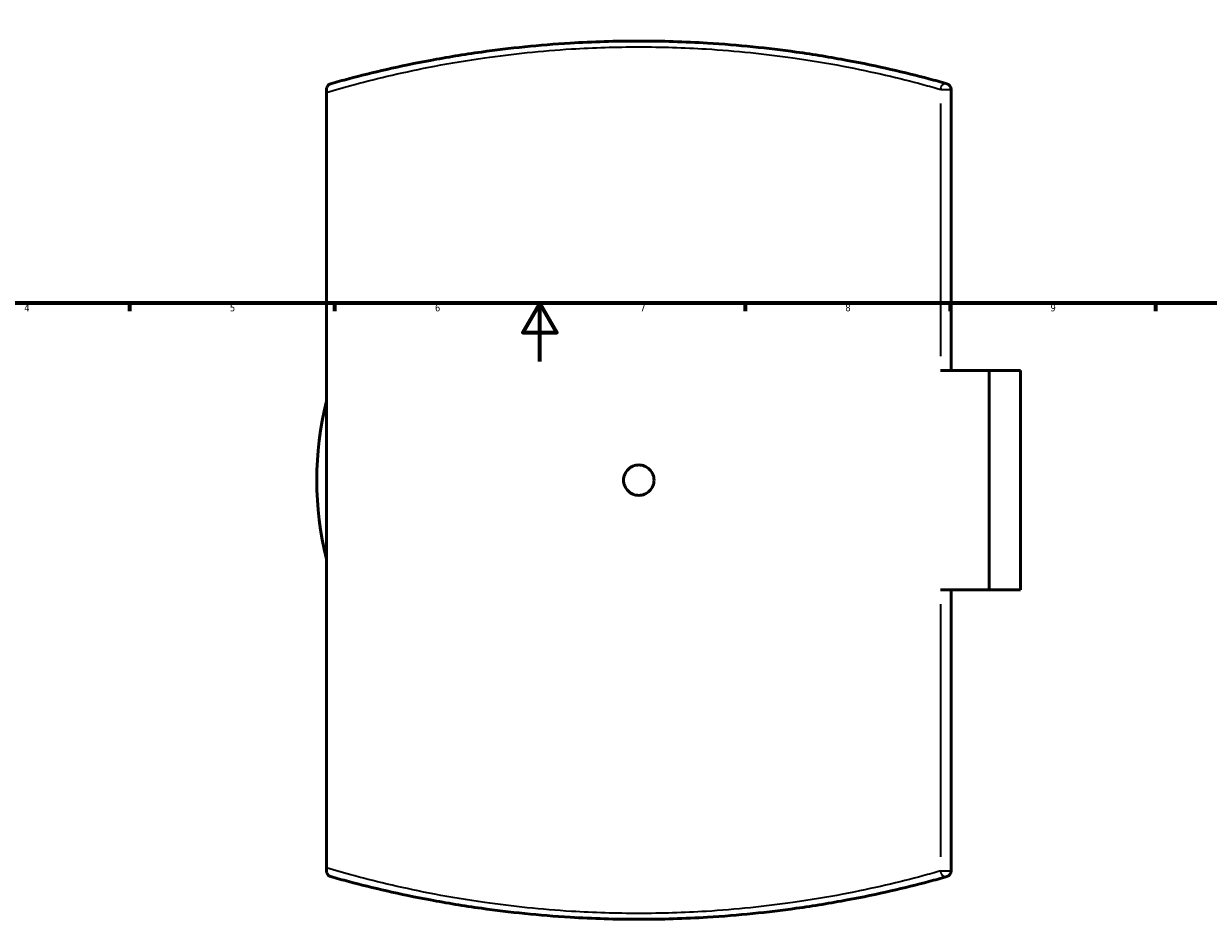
# Model space of a CAD drawing. Header units: millimetres. Extents: x -519 to 1053, y -190 to 828.
# Tile 4 of 9: x 244 to 649, y -190 to 115. Entities that reach past the tile are written whole.
import ezdxf

# ---------------------------------------------------------------- set-up
doc = ezdxf.new("R2010")
doc.units = ezdxf.units.MM
for name, color, linetype, lineweight in [('Border (ANSI)', 7, 'Continuous', 70), ('Visible (ANSI)', 7, 'Continuous', 50), ('Visible Narrow (ANSI)', 7, 'Continuous', 35)]:
    doc.layers.add(name, color=color, linetype=linetype, lineweight=lineweight)
doc.styles.add('Note Text (ANSI)', font='tahoma.ttf')

# ---------------------------------------------------------------- blocks, each defined once
blk = doc.blocks.new('Borders Default Border')
at = {"layer": 'Border (ANSI)'}
for p, q in [((280.33, 20), (280.33, 17.2)), ((350.42, 20), (350.42, 17.2)), ((490.58, 20), (490.58, 17.2)), ((560.67, 20), (560.67, 17.2)), ((630.75, 20), (630.75, 17.2))]:
    blk.add_line(p, q, dxfattribs=at)
at = {"layer": 'Border (ANSI)', "flags": 128}
for points in [[(20, 20), (20, 574), (821, 574), (821, 20), (20, 20)], [(420.5, 0), (420.5, 20), (414.73, 10), (426.27, 10), (420.5, 20)]]:
    blk.add_lwpolyline(points, dxfattribs=at)
at = {"layer": 'Border (ANSI)', "color": 5, "true_color": 0x0000ff, "char_height": 2.4, "attachment_point": 7, "style": 'Note Text (ANSI)'}
for s, insert in [('4', (244.45, 17.2)), ('5', (314.67, 17.15)), ('6', (384.69, 17.15)), ('7', (454.8, 17.2)), ('8', (524.84, 17.15)), ('9', (594.92, 17.15))]:
    blk.add_mtext(s, dxfattribs=dict(at, insert=insert))

msp = doc.modelspace()

# ---------------------------------------------------------------- linework, layer by layer
at = {"layer": 'Visible (ANSI)'}
for p, q in [((347.66, 93.01), (347.66, 91.94)), ((347.66, -172.9), (347.66, 91.94)), ((560.96, -2.98), (560.96, 93.01)), ((557.31, -2.98), (573.99, -2.98)), ((573.99, -77.98), (573.99, -2.98)), ((573.99, -2.98), (584.66, -2.98)), ((584.66, -77.98), (584.66, -2.98)), ((573.99, -77.98), (557.31, -77.98)), ((560.96, -173.97), (560.96, -77.98)), ((584.66, -77.98), (573.99, -77.98)), ((347.66, -172.9), (347.66, -173.97))]:
    msp.add_line(p, q, dxfattribs=at)
for centre, radius, start, end in [((558.96, 93.01), 2, 0, 74.2124), ((454.31, -40.48), 110, 165.8234, 194.1766), ((558.96, -173.97), 2, 285.7876, 0)]:
    msp.add_arc(centre, radius, start, end, dxfattribs=at)
for points, knots in [([(559.5, 94.93), (557.56, 95.48), (555.52, 96.05), (545.39, 98.73), (535.97, 100.95), (519.94, 103.95), (514.11, 104.92), (498.45, 107.11), (488.25, 108.17), (470.05, 109.28), (462.18, 109.52), (454.31, 109.52), (446.44, 109.52), (438.57, 109.28), (420.37, 108.17), (410.17, 107.11), (394.5, 104.92), (388.68, 103.95), (372.64, 100.95), (363.22, 98.73), (353.1, 96.05), (351.05, 95.48), (349.11, 94.93)], [4.217884, 4.217884, 4.217884, 4.217884, 5.251359, 5.251359, 9.073592, 9.073592, 11.083926, 11.083926, 14.269894, 14.269894, 16.618841, 16.618841, 16.618841, 18.967788, 18.967788, 22.15379, 22.15379, 24.164107, 24.164107, 27.98634, 27.98634, 29.019814, 29.019814, 29.019814, 29.019814]), ([(347.66, 93.01), (347.66, 93.17), (347.68, 93.31), (347.76, 93.68), (347.86, 93.93), (348.27, 94.52), (348.66, 94.8), (349.11, 94.93), (349.11, 94.93), (349.11, 94.93)], [-0.8443628, -0.8443628, -0.8443628, -0.8443628, -0.7265297, -0.7265297, -0.4601678, -0.4601678, 0, 0, 0.002068, 0.002068, 0.002068, 0.002068]), ([(459.51, -40.48), (459.51, -41.13), (459.38, -41.83), (458.85, -43.11), (458.45, -43.7), (457.52, -44.62), (456.94, -45.02), (455.66, -45.55), (454.96, -45.68), (453.65, -45.68), (452.96, -45.55), (451.68, -45.02), (451.09, -44.62), (450.17, -43.7), (449.77, -43.11), (449.24, -41.83), (449.11, -41.13), (449.11, -39.83), (449.24, -39.13), (449.77, -37.85), (450.17, -37.27), (451.09, -36.34), (451.68, -35.94), (452.96, -35.41), (453.65, -35.28), (454.96, -35.28), (455.66, -35.41), (456.94, -35.94), (457.52, -36.34), (458.45, -37.27), (458.85, -37.85), (459.38, -39.13), (459.51, -39.83), (459.51, -40.48)], [0, 0, 0, 0, 0.195901, 0.195901, 0.391803, 0.391803, 0.587704, 0.587704, 0.783605, 0.783605, 0.979507, 0.979507, 1.175408, 1.175408, 1.371309, 1.371309, 1.567211, 1.567211, 1.763112, 1.763112, 1.959013, 1.959013, 2.154915, 2.154915, 2.350816, 2.350816, 2.546717, 2.546717, 2.742619, 2.742619, 2.93852, 2.93852, 3.134421, 3.134421, 3.134421, 3.134421]), ([(349.11, -175.9), (349.11, -175.89), (349.11, -175.89), (348.66, -175.76), (348.27, -175.48), (347.86, -174.89), (347.76, -174.64), (347.68, -174.27), (347.66, -174.13), (347.66, -173.97)], [-0.4724732, -0.4724732, -0.4724732, -0.4724732, -0.4713189, -0.4713189, -0.2144556, -0.2144556, -0.0657738, -0.0657738, 0, 0, 0, 0]), ([(349.11, -175.9), (351.05, -176.44), (353.1, -177.01), (363.22, -179.69), (372.64, -181.91), (388.67, -184.91), (394.5, -185.88), (410.17, -188.07), (420.37, -189.13), (438.57, -190.24), (446.44, -190.48), (454.31, -190.48), (462.18, -190.48), (470.05, -190.24), (488.25, -189.13), (498.45, -188.07), (514.12, -185.88), (519.94, -184.91), (535.98, -181.91), (545.39, -179.69), (555.52, -177.01), (557.57, -176.44), (559.5, -175.9)], [2.236628, 2.236628, 2.236628, 2.236628, 3.269686, 3.269686, 7.092091, 7.092091, 9.102595, 9.102595, 12.288599, 12.288599, 14.637601, 14.637601, 14.637601, 16.986604, 16.986604, 20.172574, 20.172574, 22.183094, 22.183094, 26.0055, 26.0055, 27.038558, 27.038558, 27.038558, 27.038558])]:
    msp.add_open_spline(points, degree=3, knots=knots, dxfattribs=at)
at = {"layer": 'Visible Narrow (ANSI)'}
for p, q in [((557.47, 93.01), (560.94, 93.01)), ((557.31, 88.21), (557.31, 1.82)), ((557.31, -82.78), (557.31, -169.17)), ((557.47, -173.97), (560.94, -173.97))]:
    msp.add_line(p, q, dxfattribs=at)
for centre, major_axis, start_param, end_param in [((558.96, 93.01), (0.54, 1.92), 0.089845, 1.707064), ((558.96, -173.97), (0.54, -1.92), 4.576121, 6.19334)]:
    msp.add_ellipse(centre, major_axis=major_axis, ratio=0.813643, start_param=start_param, end_param=end_param, dxfattribs=at)
for points, knots in [([(347.66, 91.94), (350.57, 92.81), (353.8, 93.74), (365.12, 96.78), (374.34, 98.99), (390.04, 101.98), (395.75, 102.94), (411.09, 105.13), (421.08, 106.18), (438.9, 107.28), (446.6, 107.52), (454.31, 107.52), (462.01, 107.52), (469.72, 107.28), (487.54, 106.18), (497.53, 105.13), (512.87, 102.94), (518.57, 101.98), (534.27, 98.99), (543.49, 96.78), (553.41, 94.11), (555.41, 93.55), (557.31, 93.01)], [-29.709162, -29.709162, -29.709162, -29.709162, -27.98634, -27.98634, -24.164107, -24.164107, -22.15379, -22.15379, -18.967788, -18.967788, -16.618841, -16.618841, -16.618841, -14.269894, -14.269894, -11.083926, -11.083926, -9.073592, -9.073592, -5.251359, -5.251359, -4.217884, -4.217884, -4.217884, -4.217884]), ([(557.31, -173.97), (555.41, -174.52), (553.41, -175.08), (543.5, -177.74), (534.27, -179.95), (518.57, -182.94), (512.87, -183.9), (497.53, -186.09), (487.54, -187.14), (469.72, -188.24), (462.01, -188.48), (454.31, -188.48), (446.6, -188.48), (438.89, -188.24), (421.07, -187.14), (411.09, -186.09), (395.75, -183.9), (390.04, -182.94), (374.34, -179.95), (365.12, -177.74), (353.8, -174.7), (350.57, -173.77), (347.66, -172.9)], [-27.038558, -27.038558, -27.038558, -27.038558, -26.0055, -26.0055, -22.183094, -22.183094, -20.172574, -20.172574, -16.986604, -16.986604, -14.637601, -14.637601, -14.637601, -12.288599, -12.288599, -9.102595, -9.102595, -7.092091, -7.092091, -3.269686, -3.269686, -1.54728, -1.54728, -1.54728, -1.54728])]:
    msp.add_open_spline(points, degree=3, knots=knots, dxfattribs=at)

# ---------------------------------------------------------------- block references
msp.add_blockref('Borders Default Border', (0, 0))

doc.saveas('drawing.dxf')
